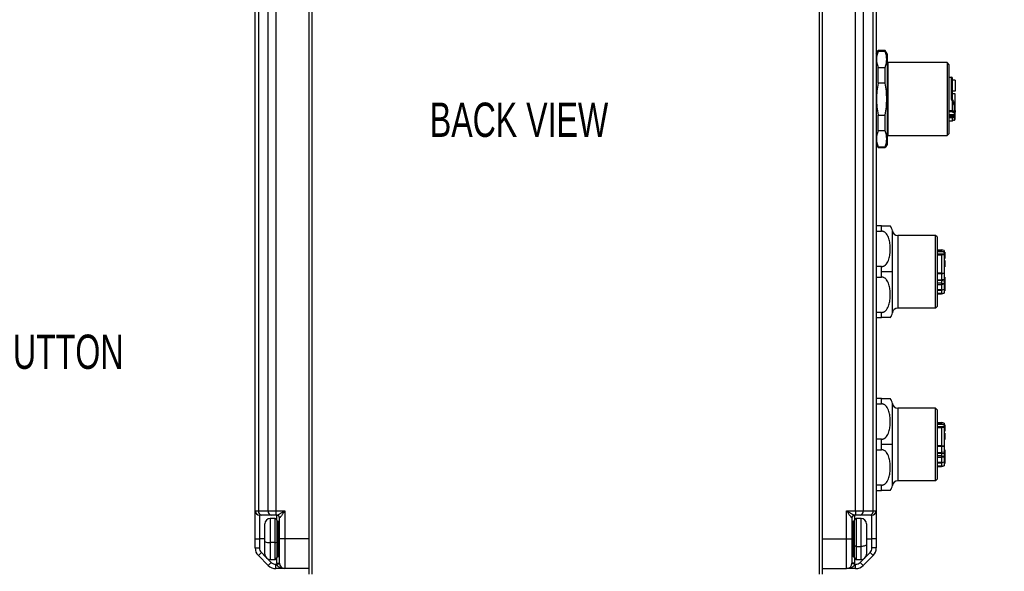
# Model space of a CAD drawing. Header units: millimetres. Extents: x 0 to 838, y 0 to 648.
# Tile 41 of 59: x 474 to 656, y 114 to 216. Entities that reach past the tile are written whole.
import ezdxf

# ---------------------------------------------------------------- set-up
doc = ezdxf.new("R2010")
doc.units = ezdxf.units.MM
doc.header["$LTSCALE"] = 3
doc.layers.add('DIMENSIONS', color=140, linetype='Continuous', lineweight=25)
doc.styles.add('SLDTEXTSTYLE0', font='TXT', dxfattribs={"width": 0.7})
doc.dimstyles.new('SLDDIMSTYLE2', dxfattribs={"dimtxt": 6.474023, "dimasz": 9.906, "dimexe": 0, "dimexo": 0.0625, "dimgap": 1.618506, "dimtad": 0, "dimtih": 1, "dimtoh": 1, "dimdec": 1, "dimrnd": 1e-09, "dimzin": 12, "dimdsep": 46, "dimtxsty": 'SLDTEXTSTYLE0', "dimsah": 1, "dimcen": 0.09, "dimadec": 0, "dimazin": 3, "dimtfac": 1, "dimtdec": 1, "dimtofl": 0, "dimtmove": 0, "dimatfit": 3, "dimfxl": 0, "dimfrac": 2, "dimtolj": 1, "dimtzin": 12, "dimarcsym": 0})

# ---------------------------------------------------------------- blocks, each defined once
blk = doc.blocks.new('_D_12')
at = {"layer": 'DIMENSIONS'}
for p, q in [((620.94, 268.25), (678.89, 268.25)), ((669.37, 268.25), (669.37, 198.82)), ((659.75, 187.09), (657.57, 187.09)), ((657.57, 187.09), (657.57, 176.8)), ((678.99, 187.09), (681.16, 187.09)), ((681.16, 187.09), (681.16, 176.8)), ((657.57, 176.8), (659.75, 176.8)), ((669.37, 100.75), (669.37, 175.35)), ((681.16, 176.8), (678.99, 176.8)), ((617, 100.75), (678.89, 100.75))]:
    blk.add_line(p, q, dxfattribs=at)
for points in [[(669.37, 268.25), (667.84, 258.35), (670.89, 258.35)], [(669.37, 100.75), (670.89, 110.66), (667.84, 110.66)]]:
    blk.add_solid(points, dxfattribs=at)
at = {"layer": 'DIMENSIONS', "char_height": 6.35, "attachment_point": 1, "style": 'SLDTEXTSTYLE0'}
for s, insert in [('167.5', (657.06, 196.72)), ('6.59', (659.75, 184.98))]:
    blk.add_mtext(s, dxfattribs=dict(at, insert=insert))

msp = doc.modelspace()

# ---------------------------------------------------------------- linework, layer by layer
for p, q in [((527.186034, 113.254085), (527.186034, 306.754085)), ((527.686034, 306.754085), (527.686034, 113.254085)), ((621.686034, 113.254085), (621.686034, 306.754085)), ((622.186034, 306.754085), (622.186034, 113.254085)), ((517.186034, 124.954085), (517.186034, 245.554085)), ((517.77182, 245.554085), (517.77182, 124.954085)), ((519.600248, 124.954085), (519.600248, 245.554085)), ((521.014461, 245.554085), (521.014461, 124.954085)), ((628.357607, 124.954085), (628.357607, 245.554085)), ((629.77182, 245.554085), (629.77182, 124.954085)), ((631.600248, 124.954085), (631.600248, 245.554085)), ((632.186034, 245.554085), (632.186034, 124.954085)), ((632.186034, 209.654085), (632.532444, 210.254085)), ((632.532444, 210.094321), (632.532444, 210.254085)), ((633.839624, 210.254085), (632.532444, 210.254085)), ((633.839624, 210.094321), (632.532444, 210.094321)), ((633.839624, 210.094321), (633.839624, 210.254085)), ((634.186034, 209.654085), (633.839624, 210.254085)), ((634.186034, 209.654085), (634.186034, 192.854085)), ((645.286034, 208.004085), (634.386034, 208.004085)), ((634.386034, 201.254085), (634.386034, 208.004085)), ((645.686034, 207.604085), (645.286034, 208.004085)), ((645.286034, 208.004085), (645.286034, 201.254085)), ((632.532444, 204.212125), (632.532444, 207.136281)), ((632.532444, 207.136281), (633.839624, 207.136281)), ((633.839624, 204.212125), (633.839624, 207.136281)), ((645.686034, 201.254085), (645.686034, 207.604085)), ((633.839624, 204.212125), (632.532444, 204.212125)), ((645.686034, 205.304085), (646.086034, 205.304085)), ((646.086034, 205.304085), (646.086034, 201.254085)), ((646.286034, 201.254078), (646.286034, 205.104085)), ((646.786034, 204.743512), (646.286034, 204.743512)), ((646.786034, 204.743512), (646.786034, 202.743512)), ((646.786034, 202.743512), (646.286034, 202.743512)), ((634.386034, 194.504085), (634.386034, 201.254085)), ((645.286034, 201.254085), (645.286034, 194.504085)), ((645.686034, 194.904085), (645.686034, 201.254085)), ((646.086034, 201.254085), (646.086034, 201.204419)), ((646.286034, 201.254085), (646.086034, 201.254085)), ((646.786034, 202.243512), (646.286034, 202.243512)), ((646.286034, 199.047882), (646.286034, 200.783639)), ((646.786034, 200.243512), (646.786034, 202.243512)), ((646.286034, 199.047882), (645.686034, 199.047882)), ((645.686034, 198.957924), (646.586034, 198.957924)), ((645.686034, 198.95683), (646.586034, 198.95683)), ((646.286034, 199.047882), (646.586034, 199.047882)), ((646.286034, 198.830541), (646.286034, 198.95683)), ((646.286034, 198.830541), (646.586034, 198.830541)), ((646.586034, 200.15247), (646.586034, 199.047882)), ((646.586034, 199.047882), (646.586034, 198.957924)), ((646.586034, 198.957924), (646.586034, 198.95683)), ((646.586034, 198.830541), (646.586034, 198.425658)), ((646.786034, 200.206871), (646.684473, 200.206871)), ((646.786034, 200.243512), (646.782649, 200.243512)), ((646.786034, 199.15683), (646.786034, 200.206871)), ((646.786034, 199.15683), (646.786034, 198.824081)), ((646.786034, 198.284236), (646.786034, 198.824081)), ((632.532444, 195.371889), (632.532444, 198.296045)), ((632.532444, 198.296045), (633.839624, 198.296045)), ((633.839624, 195.371889), (633.839624, 198.296045)), ((645.686034, 198.425658), (646.286034, 198.425658)), ((646.286034, 198.166881), (645.686034, 198.166881)), ((646.586034, 198.004566), (645.686034, 198.004566)), ((645.686034, 197.857738), (646.286034, 197.857738)), ((645.686034, 197.204085), (646.086034, 197.204085)), ((646.086034, 197.204389), (646.086034, 197.204085)), ((646.286034, 198.425658), (646.586034, 198.425658)), ((646.286034, 198.166881), (646.286034, 198.425658)), ((646.586034, 198.166881), (646.286034, 198.166881)), ((646.586034, 197.857738), (646.286034, 197.857738)), ((646.586034, 198.425658), (646.586034, 198.166881)), ((646.586034, 198.166881), (646.586034, 198.004566)), ((646.586034, 198.004566), (646.586034, 197.857738)), ((646.586034, 197.857738), (646.586034, 197.356785)), ((646.602169, 197.356318), (646.701781, 197.386699)), ((646.727455, 198.125459), (646.727455, 198.384236)), ((646.786034, 198.025459), (646.786034, 198.284236)), ((646.786034, 197.549244), (646.786034, 198.025459)), ((633.839624, 195.371889), (632.532444, 195.371889)), ((634.386034, 194.504085), (645.286034, 194.504085)), ((645.286034, 194.504085), (645.686034, 194.904085)), ((632.186034, 192.854085), (632.532444, 192.254085)), ((632.532444, 192.254085), (632.532444, 192.413849)), ((632.532444, 192.413849), (633.839624, 192.413849)), ((632.532444, 192.254085), (633.839624, 192.254085)), ((634.186034, 192.854085), (633.839624, 192.254085)), ((633.839624, 192.254085), (633.839624, 192.413849)), ((633.186034, 177.754085), (632.186034, 177.754085)), ((633.186034, 176.772112), (633.186034, 177.754085)), ((635.163406, 169.254085), (635.163406, 176.854085)), ((632.186034, 176.772112), (633.186034, 176.772112)), ((636.152092, 176.004085), (636.152092, 162.504085)), ((643.186034, 176.004085), (636.152092, 176.004085)), ((643.186034, 162.504085), (643.186034, 176.004085)), ((643.486034, 175.704085), (643.186034, 176.004085)), ((643.486034, 175.704085), (643.486034, 162.804085)), ((643.486034, 173.329085), (644.286034, 173.329085)), ((644.786034, 173.19511), (644.286034, 173.329085)), ((644.286034, 173.329085), (644.286034, 173.078867)), ((644.286034, 173.078867), (643.486034, 173.078867)), ((644.708612, 172.937292), (643.486034, 172.937292)), ((644.786034, 172.512654), (643.486034, 172.512654)), ((644.182802, 172.412729), (643.486034, 172.412729)), ((643.486034, 172.389676), (644.286034, 172.389676)), ((644.286034, 172.389676), (644.286034, 169.008801)), ((644.786034, 172.351775), (644.620082, 172.383439)), ((644.708612, 172.937292), (644.786034, 172.918927)), ((644.786034, 173.19511), (644.786034, 172.918927)), ((644.786034, 172.918927), (644.786034, 172.512654)), ((644.886034, 172.867125), (644.786034, 172.867125)), ((644.786034, 172.65589), (644.886034, 172.65589)), ((644.786034, 172.512654), (644.786034, 172.351775)), ((644.786034, 172.456969), (644.886034, 172.456969)), ((644.786034, 172.351775), (644.786034, 169.016865)), ((644.786034, 172.281321), (644.886034, 172.281321)), ((644.786034, 172.105407), (644.886034, 172.105407)), ((644.886034, 171.906188), (644.786034, 171.906188)), ((644.786034, 171.6954), (644.886034, 171.6954)), ((644.886034, 172.867125), (644.886034, 172.65589)), ((644.886034, 172.65589), (644.886034, 172.456969)), ((644.886034, 172.456969), (644.886034, 172.281321)), ((644.886034, 172.281321), (644.886034, 172.105407)), ((644.886034, 172.105407), (644.886034, 171.906188)), ((644.886034, 171.906188), (644.886034, 171.6954)), ((633.186034, 170.236058), (632.186034, 170.236058)), ((633.186034, 169.254085), (633.186034, 170.236058)), ((644.786034, 171.351788), (644.886034, 171.351788)), ((644.786034, 171.281475), (644.886034, 171.281475)), ((644.786034, 170.470424), (644.886034, 170.470424)), ((644.786034, 170.179913), (644.886034, 170.179913)), ((644.886034, 171.351788), (644.886034, 171.281475)), ((644.886034, 171.281475), (644.886034, 170.470424)), ((644.886034, 170.470424), (644.886034, 170.179913)), ((632.186034, 168.272112), (633.186034, 168.272112)), ((633.186034, 168.272112), (633.186034, 169.254085)), ((635.163406, 169.254085), (633.186034, 169.254085)), ((635.163406, 161.654085), (635.163406, 169.254085)), ((644.286034, 169.008801), (643.486034, 169.008801)), ((644.286034, 168.879418), (643.486034, 168.879418)), ((643.486034, 167.751483), (644.286034, 167.751483)), ((644.286034, 169.008801), (644.786034, 169.016865)), ((644.286034, 169.008801), (644.286034, 168.879418)), ((644.286034, 168.879418), (644.786034, 168.974152)), ((644.286034, 168.879418), (644.286034, 167.751483)), ((644.786034, 167.846217), (644.286034, 167.751483)), ((644.286034, 167.751483), (644.286034, 167.610061)), ((644.786034, 169.016865), (644.786034, 168.974152)), ((644.786034, 168.974152), (644.786034, 167.846217)), ((644.886034, 168.251787), (644.786034, 168.251787)), ((644.886034, 168.004595), (644.786034, 168.004595)), ((644.886034, 167.930437), (644.786034, 167.930437)), ((644.786034, 167.846217), (644.786034, 167.515327)), ((644.886034, 168.251787), (644.886034, 168.004595)), ((644.886034, 168.004595), (644.886034, 167.930437)), ((644.886034, 167.930437), (644.886034, 167.683245)), ((644.286034, 167.610061), (643.486034, 167.610061)), ((644.286034, 167.174656), (643.486034, 167.174656)), ((643.486034, 166.91861), (644.286034, 166.91861)), ((644.286034, 165.914746), (643.486034, 165.914746)), ((644.286034, 167.610061), (644.286034, 167.174656)), ((644.786034, 167.515327), (644.286034, 167.610061)), ((644.286034, 167.174656), (644.286034, 166.91861)), ((644.286034, 167.174656), (644.786034, 167.079921)), ((644.286034, 166.91861), (644.786034, 166.995394)), ((644.286034, 166.91861), (644.286034, 165.914746)), ((644.286034, 165.914746), (644.786034, 166.024534)), ((644.286034, 165.87864), (644.786034, 166.012615)), ((644.286034, 165.914746), (644.286034, 165.87864)), ((644.886034, 167.683245), (644.786034, 167.683245)), ((644.786034, 167.515327), (644.786034, 167.079921)), ((644.786034, 167.079921), (644.786034, 166.995394)), ((644.886034, 167.015826), (644.786034, 167.015826)), ((644.786034, 166.995394), (644.786034, 166.024534)), ((644.886034, 166.954968), (644.786034, 166.954968)), ((644.786034, 166.024534), (644.786034, 166.012615)), ((644.786034, 166.012615), (644.786034, 165.339424)), ((644.886034, 167.683245), (644.886034, 167.015826)), ((644.886034, 166.954968), (644.886034, 165.704968)), ((643.486034, 165.87864), (644.286034, 165.87864)), ((644.286034, 165.24469), (643.486034, 165.24469)), ((643.486034, 165.186474), (644.286034, 165.186474)), ((643.486034, 165.179085), (644.286034, 165.179085)), ((644.286034, 165.87864), (644.286034, 165.24469)), ((644.286034, 165.24469), (644.786034, 165.339424)), ((644.786034, 165.320205), (644.286034, 165.186474)), ((644.286034, 165.179085), (644.786034, 165.313059)), ((644.286034, 165.24469), (644.286034, 165.186474)), ((644.286034, 165.186474), (644.286034, 165.179085)), ((644.886034, 165.704968), (644.786034, 165.704968)), ((644.786034, 165.339424), (644.786034, 165.320205)), ((644.786034, 165.320205), (644.786034, 165.313059)), ((643.186034, 162.504085), (636.152092, 162.504085)), ((643.486034, 162.804085), (643.186034, 162.504085)), ((633.186034, 161.736058), (632.186034, 161.736058)), ((632.186034, 160.754085), (633.186034, 160.754085)), ((633.186034, 160.754085), (633.186034, 161.736058)), ((633.186034, 145.754085), (632.186034, 145.754085)), ((632.186034, 144.772112), (633.186034, 144.772112)), ((633.186034, 144.772112), (633.186034, 145.754085)), ((635.163406, 137.254085), (635.163406, 144.854085)), ((636.152092, 144.004085), (636.152092, 130.504085)), ((643.186034, 144.004085), (636.152092, 144.004085)), ((643.186034, 130.504085), (643.186034, 144.004085)), ((643.486034, 143.704085), (643.186034, 144.004085)), ((643.486034, 143.704085), (643.486034, 130.804085)), ((643.486034, 141.329085), (644.286034, 141.329085)), ((644.286034, 141.078867), (643.486034, 141.078867)), ((644.708612, 140.937292), (643.486034, 140.937292)), ((644.786034, 140.512654), (643.486034, 140.512654)), ((644.182802, 140.412729), (643.486034, 140.412729)), ((643.486034, 140.389676), (644.286034, 140.389676)), ((644.786034, 141.19511), (644.286034, 141.329085)), ((644.286034, 141.329085), (644.286034, 141.078867)), ((644.286034, 140.389676), (644.286034, 137.008801)), ((644.786034, 140.351775), (644.620082, 140.383439)), ((644.708612, 140.937292), (644.786034, 140.918927)), ((644.786034, 141.19511), (644.786034, 140.918927)), ((644.786034, 140.918927), (644.786034, 140.512654)), ((644.886034, 140.867125), (644.786034, 140.867125)), ((644.786034, 140.65589), (644.886034, 140.65589)), ((644.786034, 140.512654), (644.786034, 140.351775)), ((644.786034, 140.456969), (644.886034, 140.456969)), ((644.886034, 140.867125), (644.886034, 140.65589)), ((644.886034, 140.65589), (644.886034, 140.456969)), ((644.886034, 140.456969), (644.886034, 140.281321)), ((644.786034, 140.351775), (644.786034, 137.016865)), ((644.786034, 140.281321), (644.886034, 140.281321)), ((644.786034, 140.105407), (644.886034, 140.105407)), ((644.886034, 139.906188), (644.786034, 139.906188)), ((644.786034, 139.6954), (644.886034, 139.6954)), ((644.786034, 139.351788), (644.886034, 139.351788)), ((644.786034, 139.281475), (644.886034, 139.281475)), ((644.886034, 140.281321), (644.886034, 140.105407)), ((644.886034, 140.105407), (644.886034, 139.906188)), ((644.886034, 139.906188), (644.886034, 139.6954)), ((644.886034, 139.351788), (644.886034, 139.281475)), ((644.886034, 139.281475), (644.886034, 138.470424)), ((633.186034, 138.236058), (632.186034, 138.236058)), ((633.186034, 137.254085), (633.186034, 138.236058)), ((633.186034, 136.272112), (633.186034, 137.254085)), ((635.163406, 137.254085), (633.186034, 137.254085)), ((635.163406, 129.654085), (635.163406, 137.254085)), ((644.286034, 137.008801), (643.486034, 137.008801)), ((644.286034, 136.879418), (643.486034, 136.879418)), ((644.286034, 137.008801), (644.786034, 137.016865)), ((644.286034, 137.008801), (644.286034, 136.879418)), ((644.286034, 136.879418), (644.786034, 136.974152)), ((644.286034, 136.879418), (644.286034, 135.751483)), ((644.786034, 138.470424), (644.886034, 138.470424)), ((644.786034, 138.179913), (644.886034, 138.179913)), ((644.786034, 137.016865), (644.786034, 136.974152)), ((644.786034, 136.974152), (644.786034, 135.846217)), ((644.886034, 138.470424), (644.886034, 138.179913)), ((632.186034, 136.272112), (633.186034, 136.272112)), ((643.486034, 135.751483), (644.286034, 135.751483)), ((644.286034, 135.610061), (643.486034, 135.610061)), ((644.286034, 135.174656), (643.486034, 135.174656)), ((643.486034, 134.91861), (644.286034, 134.91861)), ((644.786034, 135.846217), (644.286034, 135.751483)), ((644.286034, 135.751483), (644.286034, 135.610061)), ((644.286034, 135.610061), (644.286034, 135.174656)), ((644.786034, 135.515327), (644.286034, 135.610061)), ((644.286034, 135.174656), (644.286034, 134.91861)), ((644.286034, 135.174656), (644.786034, 135.079921)), ((644.286034, 134.91861), (644.786034, 134.995394)), ((644.286034, 134.91861), (644.286034, 133.914746)), ((644.886034, 136.251787), (644.786034, 136.251787)), ((644.886034, 136.004595), (644.786034, 136.004595)), ((644.886034, 135.930437), (644.786034, 135.930437)), ((644.786034, 135.846217), (644.786034, 135.515327)), ((644.886034, 135.683245), (644.786034, 135.683245)), ((644.786034, 135.515327), (644.786034, 135.079921)), ((644.786034, 135.079921), (644.786034, 134.995394)), ((644.886034, 135.015826), (644.786034, 135.015826)), ((644.786034, 134.995394), (644.786034, 134.024534)), ((644.886034, 134.954968), (644.786034, 134.954968)), ((644.886034, 136.251787), (644.886034, 136.004595)), ((644.886034, 136.004595), (644.886034, 135.930437)), ((644.886034, 135.930437), (644.886034, 135.683245)), ((644.886034, 135.683245), (644.886034, 135.015826)), ((644.886034, 134.954968), (644.886034, 133.704968)), ((644.286034, 133.914746), (643.486034, 133.914746)), ((643.486034, 133.87864), (644.286034, 133.87864)), ((644.286034, 133.24469), (643.486034, 133.24469)), ((643.486034, 133.186474), (644.286034, 133.186474)), ((643.486034, 133.179085), (644.286034, 133.179085)), ((644.286034, 133.914746), (644.786034, 134.024534)), ((644.286034, 133.87864), (644.786034, 134.012615)), ((644.286034, 133.914746), (644.286034, 133.87864)), ((644.286034, 133.87864), (644.286034, 133.24469)), ((644.286034, 133.24469), (644.786034, 133.339424)), ((644.786034, 133.320205), (644.286034, 133.186474)), ((644.286034, 133.179085), (644.786034, 133.313059)), ((644.286034, 133.24469), (644.286034, 133.186474)), ((644.286034, 133.186474), (644.286034, 133.179085)), ((644.786034, 134.024534), (644.786034, 134.012615)), ((644.786034, 134.012615), (644.786034, 133.339424)), ((644.886034, 133.704968), (644.786034, 133.704968)), ((644.786034, 133.339424), (644.786034, 133.320205)), ((644.786034, 133.320205), (644.786034, 133.313059)), ((633.186034, 129.736058), (632.186034, 129.736058)), ((633.186034, 128.754085), (633.186034, 129.736058)), ((643.186034, 130.504085), (636.152092, 130.504085)), ((643.486034, 130.804085), (643.186034, 130.504085)), ((632.186034, 128.754085), (633.186034, 128.754085)), ((517.186034, 124.954085), (517.77182, 124.954085)), ((517.186034, 119.754085), (517.186034, 124.954085)), ((517.77182, 124.954085), (519.600248, 124.954085)), ((518.337506, 124.154085), (517.986034, 124.154085)), ((517.986034, 124.154085), (517.986034, 119.754085)), ((520.165933, 124.154085), (518.337506, 124.154085)), ((519.600248, 124.954085), (521.014461, 124.954085)), ((521.014461, 124.154085), (520.165933, 124.154085)), ((521.014461, 124.954085), (522.686034, 124.954085)), ((521.014461, 124.954085), (521.014461, 124.154085)), ((521.199427, 124.154085), (521.014461, 124.154085)), ((521.186034, 123.254085), (521.186034, 124.154085)), ((522.686034, 124.954085), (522.686034, 119.754085)), ((626.686034, 124.954085), (628.357607, 124.954085)), ((626.686034, 119.754085), (626.686034, 124.954085)), ((628.357607, 124.154085), (628.172641, 124.154085)), ((628.186034, 124.154085), (628.186034, 123.254085)), ((628.357607, 124.954085), (628.357607, 124.154085)), ((628.357607, 124.954085), (629.77182, 124.954085)), ((629.206135, 124.154085), (628.357607, 124.154085)), ((631.034562, 124.154085), (629.206135, 124.154085)), ((629.77182, 124.954085), (631.600248, 124.954085)), ((631.386034, 124.154085), (631.034562, 124.154085)), ((631.386034, 119.754085), (631.386034, 124.154085)), ((631.600248, 124.954085), (632.186034, 124.954085)), ((632.186034, 124.954085), (632.186034, 119.754085)), ((518.986034, 119.259567), (518.986034, 122.554085)), ((520.886034, 123.554085), (519.986034, 123.554085)), ((519.986034, 123.554085), (519.986034, 119.082954)), ((520.886034, 119.082954), (520.886034, 123.554085)), ((521.186034, 123.254085), (521.186034, 119.135938)), ((521.486034, 123.004085), (521.386034, 123.004085)), ((521.386034, 123.004085), (521.386034, 119.754085)), ((521.486034, 119.754085), (521.486034, 123.004085)), ((521.686034, 119.754085), (521.686034, 123.654085)), ((521.694963, 123.654085), (521.686034, 123.654085)), ((627.686034, 123.654085), (627.677105, 123.654085)), ((627.686034, 123.654085), (627.686034, 119.754085)), ((627.986034, 123.004085), (627.886034, 123.004085)), ((627.886034, 123.004085), (627.886034, 119.754085)), ((627.986034, 119.754085), (627.986034, 123.004085)), ((628.186034, 118.476014), (628.186034, 123.254085)), ((629.386034, 123.554085), (628.486034, 123.554085)), ((628.486034, 123.554085), (628.486034, 118.366465)), ((629.386034, 118.366465), (629.386034, 123.554085)), ((630.386034, 122.554085), (630.386034, 118.731628)), ((518.980739, 120.664347), (518.986034, 120.664347)), ((517.186034, 119.754085), (517.986034, 119.754085)), ((517.186034, 118.082512), (517.186034, 119.754085)), ((517.986034, 119.754085), (517.986034, 118.082512)), ((518.986034, 119.754085), (517.986034, 119.754085)), ((518.986034, 118.843822), (518.980739, 118.843822)), ((518.986034, 116.954085), (518.986034, 119.259567)), ((520.886034, 119.082954), (519.986034, 119.082954)), ((519.986034, 119.082954), (519.986034, 115.954085)), ((520.886034, 115.954085), (520.886034, 119.082954)), ((521.386034, 119.754085), (521.186034, 119.754085)), ((521.186034, 119.135938), (521.186034, 116.254085)), ((521.386034, 119.754085), (521.486034, 119.754085)), ((521.386034, 119.754085), (521.386034, 116.504085)), ((521.686034, 119.754085), (521.486034, 119.754085)), ((521.486034, 116.504085), (521.486034, 119.754085)), ((522.686034, 119.754085), (521.686034, 119.754085)), ((521.686034, 115.254085), (521.686034, 119.754085)), ((527.186034, 119.754085), (522.686034, 119.754085)), ((522.686034, 119.754085), (522.686034, 114.254085)), ((622.186034, 119.754085), (626.686034, 119.754085)), ((626.686034, 119.754085), (627.686034, 119.754085)), ((626.686034, 114.254085), (626.686034, 119.754085)), ((627.686034, 119.754085), (627.686034, 115.254085)), ((627.886034, 119.754085), (627.686034, 119.754085)), ((627.986034, 119.754085), (627.886034, 119.754085)), ((627.886034, 119.754085), (627.886034, 116.504085)), ((627.986034, 119.754085), (628.186034, 119.754085)), ((627.986034, 116.504085), (627.986034, 119.754085)), ((630.386034, 119.754085), (631.386034, 119.754085)), ((630.386034, 118.731628), (630.386034, 116.954085)), ((632.186034, 119.754085), (631.386034, 119.754085)), ((631.386034, 118.082512), (631.386034, 119.754085)), ((632.186034, 119.754085), (632.186034, 118.082512)), ((517.186034, 118.082512), (517.986034, 118.082512)), ((517.77182, 116.668298), (518.337506, 117.233984)), ((518.337506, 117.233984), (519.123636, 116.447853)), ((628.186034, 116.254085), (628.186034, 118.476014)), ((628.486034, 118.366465), (629.386034, 118.366465)), ((628.486034, 118.366465), (628.486034, 115.954085)), ((629.386034, 115.954085), (629.386034, 118.366465)), ((630.248432, 116.447853), (631.034562, 117.233984)), ((631.600248, 116.668298), (631.034562, 117.233984)), ((632.186034, 118.082512), (631.386034, 118.082512)), ((519.600248, 114.839871), (517.77182, 116.668298)), ((519.479802, 116.091687), (520.165933, 115.405557)), ((519.600248, 114.839871), (520.165933, 115.405557)), ((519.986034, 115.954085), (520.886034, 115.954085)), ((521.014461, 114.254085), (521.014461, 115.054085)), ((521.014461, 115.054085), (521.199427, 115.054085)), ((521.186034, 115.254085), (521.186034, 116.254085)), ((521.186034, 115.254085), (521.686034, 115.254085)), ((521.199427, 115.054085), (521.694963, 115.120751)), ((521.386034, 116.504085), (521.486034, 116.504085)), ((628.172641, 115.054085), (627.677105, 115.120751)), ((628.186034, 115.254085), (627.686034, 115.254085)), ((627.886034, 116.504085), (627.986034, 116.504085)), ((628.172641, 115.054085), (628.357607, 115.054085)), ((628.186034, 116.254085), (628.186034, 115.254085)), ((628.357607, 114.254085), (628.357607, 115.054085)), ((628.486034, 115.954085), (629.386034, 115.954085)), ((629.206135, 115.405557), (629.892266, 116.091687)), ((629.77182, 114.839871), (629.206135, 115.405557)), ((631.600248, 116.668298), (629.77182, 114.839871)), ((522.686034, 114.254085), (521.014461, 114.254085)), ((527.186034, 114.254085), (522.686034, 114.254085)), ((622.186034, 114.254085), (626.686034, 114.254085)), ((628.357607, 114.254085), (626.686034, 114.254085))]:
    msp.add_line(p, q)
at = {"flags": 128}
for points in [[(646.086034, 201.204419), (646.111081, 201.151721), (646.136123, 201.099037), (646.161153, 201.046375), (646.186171, 200.993741), (646.211171, 200.941143), (646.23615, 200.888589), (646.261106, 200.836085), (646.286034, 200.783639)], [(646.786034, 199.15683), (646.782191, 199.135575), (646.77081, 199.115137), (646.752328, 199.096302), (646.727455, 199.079792), (646.697148, 199.066243), (646.662571, 199.056175), (646.625052, 199.049975), (646.586034, 199.047882)], [(646.286034, 197.231501), (646.286034, 197.265155), (646.286034, 197.311974), (646.286034, 197.371803), (646.286034, 197.444446), (646.286034, 197.529663), (646.286034, 197.627171), (646.286034, 197.73665), (646.286034, 197.857738)], [(630.386034, 118.731628), (630.366819, 118.660389), (630.309913, 118.591886), (630.217504, 118.528755), (630.093141, 118.473419), (629.941604, 118.428006), (629.768717, 118.394262), (629.581124, 118.373482), (629.386034, 118.366465)], [(628.486034, 118.366465), (628.427507, 118.36857), (628.371229, 118.374804), (628.319363, 118.384928), (628.273902, 118.398551), (628.236593, 118.415152), (628.20887, 118.434092), (628.191798, 118.454642), (628.186034, 118.476014)]]:
    msp.add_lwpolyline(points, dxfattribs=at)
for centre, radius, start, end in [((634.386034, 208.204085), 0.2, 180, 270), ((646.086034, 205.104085), 0.2, 360, 90), ((646.632335, 200.377092), 0.229344, 258.35289189, 312.08013829), ((646.586034, 199.15683), 0.2, 270, 0), ((646.635982, 197.277743), 1.553601, 84.45753516, 91.84236061), ((646.586034, 200.206871), 0.2, 13.28252559, 26.56505128), ((646.586034, 200.206871), 0.2, 0, 13.28252559), ((646.060912, 198.140963), 0.936911, 271.53649333, 283.90316115), ((646.590355, 198.178279), 0.247417, 56.34938995, 91.00071017), ((646.590355, 197.919502), 0.247417, 56.34939005, 91.00071009), ((646.600871, 198.043152), 0.186006, 265.4248248, 354.54184059), ((646.589733, 197.553088), 0.196338, 268.9204014, 358.87809635), ((646.660957, 198.278125), 0.125226, 2.79710425, 57.92528256), ((646.660957, 198.019348), 0.125226, 2.79710438, 57.92528233), ((634.386034, 194.304085), 0.2, 90, 180), ((633.186034, 176.554085), 2, 8.62692656, 36.91916691), ((636.152092, 177.004085), 1, 188.62692656, 270), ((636.152092, 161.504085), 1, 90, 171.37307344), ((633.186034, 161.954085), 2, 323.07158421, 351.37307344), ((633.186034, 144.554085), 2, 8.62692656, 36.91916691), ((636.152092, 145.004085), 1, 188.62692656, 270), ((633.186034, 129.954085), 2, 323.07158421, 351.37307344), ((636.152092, 129.504085), 1, 90, 171.37307344), ((517.986034, 124.954085), 0.8, 180, 270), ((518.478927, 124.854085), 0.714143, 171.95053302, 258.57824634), ((520.307354, 124.854085), 0.714143, 171.95053302, 258.57824634), ((521.186034, 123.654085), 0.5, 0, 90), ((521.197185, 123.656307), 0.497783, 359.74421702, 89.7419126), ((628.174883, 123.656307), 0.497783, 90.2580874, 180.25578298), ((628.186034, 123.654085), 0.5, 90, 180), ((629.064714, 124.854085), 0.714143, 281.42175366, 8.04946698), ((630.893141, 124.854085), 0.714143, 281.42175366, 8.04946698), ((631.386034, 124.954085), 0.8, 270, 0), ((519.986034, 122.554085), 1, 90, 180), ((520.886034, 123.254085), 0.3, 0, 90), ((521.386034, 122.804085), 0.2, 90, 180), ((521.486034, 123.204085), 0.2, 270, 0), ((627.886034, 123.204085), 0.2, 180, 270), ((627.986034, 122.804085), 0.2, 0, 90), ((628.486034, 123.254085), 0.3, 90, 180), ((629.386034, 122.554085), 1, 0, 90), ((519.743832, 120.630935), 1.566815, 241.07559724, 278.89257609), ((520.958695, 119.547348), 0.470044, 261.10742391, 298.92440276), ((519.186034, 118.082512), 2, 180, 225), ((519.186034, 118.082512), 1.2, 180, 225), ((519.986034, 116.954085), 1, 180, 270), ((521.386034, 116.704085), 0.2, 180, 270), ((627.986034, 116.704085), 0.2, 270, 0), ((629.386034, 116.954085), 1, 270, 360), ((630.186034, 118.082512), 1.2, 315, 0), ((630.186034, 118.082512), 2, 315, 0), ((521.014461, 116.254085), 1.2, 225, 270), ((520.886034, 116.254085), 0.3, 270, 0), ((522.686034, 115.254085), 1.5, 180, 187.66225566), ((521.486034, 116.304085), 0.2, 0, 90), ((522.686034, 115.254085), 1, 180, 270), ((626.686034, 115.254085), 1, 270, 0), ((627.886034, 116.304085), 0.2, 90, 180), ((626.686034, 115.254085), 1.5, 352.33774434, 360), ((628.486034, 116.254085), 0.3, 180, 270), ((628.357607, 116.254085), 1.2, 270, 315), ((521.014461, 116.254085), 2, 225, 270), ((628.357607, 116.254085), 2, 270, 315)]:
    msp.add_arc(centre, radius, start, end)
for points, knots in [([(632.532444, 210.094321), (632.334334, 209.572314), (632.243769, 209.094221), (632.243769, 208.13638), (632.334334, 207.658288), (632.532444, 207.136281)], [0, 0, 0, 0, 0.5, 0.5, 1, 1, 1, 1]), ([(633.839624, 207.136281), (634.037734, 207.658288), (634.128299, 208.13638), (634.128299, 209.094221), (634.037734, 209.572314), (633.839624, 210.094321)], [0, 0, 0, 0, 0.5, 0.5, 1, 1, 1, 1]), ([(632.532444, 204.212125), (632.334334, 203.168111), (632.243769, 202.211926), (632.243769, 200.296243), (632.334334, 199.340059), (632.532444, 198.296045)], [0, 0, 0, 0, 0.5, 0.5, 1, 1, 1, 1]), ([(633.839624, 198.296045), (634.037734, 199.340059), (634.128299, 200.296243), (634.128299, 202.211926), (634.037734, 203.168111), (633.839624, 204.212125)], [0, 0, 0, 0, 0.5, 0.5, 1, 1, 1, 1]), ([(646.086034, 201.204419), (646.097743, 201.206671), (646.124902, 201.211893), (646.166023, 201.222074), (646.202935, 201.232074), (646.242573, 201.242577), (646.27805, 201.251098), (646.283454, 201.25312), (646.286034, 201.254085)], [0, 0, 0, 0, 0.1125463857, 0.2610375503, 0.4132048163, 0.5215375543, 0.7716328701, 1, 1, 1, 1]), ([(646.684473, 200.20688), (646.675056, 200.200906), (646.657477, 200.189755), (646.630407, 200.174758), (646.606948, 200.16245), (646.592526, 200.155568), (646.586034, 200.15247)], [0, 0, 0, 0, 0.3126641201, 0.5836222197, 0.8125639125, 1, 1, 1, 1]), ([(646.764919, 200.296314), (646.765767, 200.292707), (646.76764, 200.284735), (646.757481, 200.26542), (646.73192, 200.239537), (646.701038, 200.218281), (646.684473, 200.20688)], [0, 0, 0, 0, 0.1883030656, 0.4162027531, 0.6868536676, 1, 1, 1, 1]), ([(646.586034, 197.356785), (646.597496, 197.355964), (646.622886, 197.354146), (646.656301, 197.361555), (646.690967, 197.377216), (646.730895, 197.408702), (646.755915, 197.455272), (646.766917, 197.507112), (646.765699, 197.532811), (646.764919, 197.549244)], [0, 0, 0, 0, 0.1130629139, 0.250456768, 0.3425966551, 0.500829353, 0.7649800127, 0.8497137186, 1, 1, 1, 1]), ([(632.532444, 195.371889), (632.334334, 194.849882), (632.243769, 194.37179), (632.243769, 193.413948), (632.334334, 192.935856), (632.532444, 192.413849)], [0, 0, 0, 0, 0.5, 0.5, 1, 1, 1, 1]), ([(633.839624, 192.413849), (634.037734, 192.935856), (634.128299, 193.413948), (634.128299, 194.37179), (634.037734, 194.849882), (633.839624, 195.371889)], [0, 0, 0, 0, 0.5, 0.5, 1, 1, 1, 1]), ([(633.186034, 177.754085), (633.274087, 177.754085), (633.458025, 177.754085), (633.790028, 177.754085), (634.240604, 177.754085), (634.706153, 177.754085), (634.752893, 177.754085), (634.783971, 177.754085)], [0, 0, 0, 0, 0.0596432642, 0.1245916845, 0.252068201, 0.5026925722, 1, 1, 1, 1]), ([(633.186034, 170.236058), (633.216719, 170.23684), (633.277803, 170.238396), (633.368347, 170.251265), (633.457005, 170.271888), (633.543749, 170.300986), (633.628558, 170.338337), (633.711424, 170.383971), (633.79235, 170.437851), (633.871345, 170.499963), (633.948428, 170.570291), (634.023585, 170.648849), (634.172329, 170.824637), (634.366363, 171.141906), (634.591099, 171.728037), (634.752844, 172.527837), (634.803895, 173.505183), (634.752513, 174.48296), (634.590453, 175.282594), (634.36505, 175.86915), (634.154988, 176.210965), (633.964606, 176.425998), (633.822672, 176.551745), (633.673609, 176.650228), (633.517298, 176.720397), (633.353856, 176.764271), (633.241989, 176.769497), (633.186034, 176.772112)], [0, 0, 0, 0, 0.0103778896, 0.0206592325, 0.0309598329, 0.041394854, 0.0520751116, 0.0631040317, 0.0745756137, 0.0865734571, 0.0991706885, 0.1124305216, 0.1264071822, 0.1842781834, 0.2516657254, 0.3670581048, 0.5002097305, 0.6332844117, 0.7488462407, 0.8161041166, 0.8741282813, 0.899065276, 0.9217691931, 0.9426453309, 0.9622128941, 0.9810993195, 1, 1, 1, 1]), ([(644.286034, 173.078867), (644.286758, 173.077166), (644.288348, 173.073433), (644.299504, 173.066268), (644.315698, 173.058135), (644.338203, 173.048583), (644.366744, 173.037665), (644.401543, 173.025323), (644.442593, 173.011594), (644.494455, 172.994896), (644.557309, 172.97609), (644.631063, 172.956117), (644.682119, 172.943723), (644.708612, 172.937292)], [0, 0, 0, 0, 0.0281745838, 0.061855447, 0.1050816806, 0.1598196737, 0.227033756, 0.3072401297, 0.4007405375, 0.5077246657, 0.6594358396, 0.8232806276, 1, 1, 1, 1]), ([(644.620082, 172.383439), (644.586167, 172.389349), (644.521762, 172.40057), (644.431457, 172.407097), (644.351867, 172.405221), (644.307428, 172.394728), (644.286034, 172.389676)], [0, 0, 0, 0, 0.2879527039, 0.5468214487, 0.7818263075, 1, 1, 1, 1]), ([(633.186034, 161.736058), (633.216719, 161.73684), (633.277803, 161.738396), (633.368347, 161.751265), (633.457005, 161.771888), (633.543749, 161.800986), (633.628558, 161.838337), (633.711424, 161.883971), (633.79235, 161.937851), (633.871345, 161.999963), (633.948428, 162.070291), (634.023585, 162.148849), (634.172329, 162.324637), (634.366363, 162.641906), (634.591099, 163.228037), (634.752844, 164.027837), (634.803895, 165.005183), (634.752513, 165.98296), (634.590453, 166.782594), (634.36505, 167.36915), (634.154988, 167.710965), (633.964606, 167.925998), (633.822672, 168.051745), (633.673609, 168.150228), (633.517298, 168.220397), (633.353856, 168.264271), (633.241989, 168.269497), (633.186034, 168.272112)], [0, 0, 0, 0, 0.0103778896, 0.0206592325, 0.0309598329, 0.041394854, 0.0520751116, 0.0631040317, 0.0745756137, 0.0865734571, 0.0991706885, 0.1124305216, 0.1264071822, 0.1842781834, 0.2516657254, 0.3670581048, 0.5002097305, 0.6332844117, 0.7488462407, 0.8161041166, 0.8741282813, 0.899065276, 0.9217691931, 0.9426453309, 0.9622128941, 0.9810993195, 1, 1, 1, 1]), ([(634.78406, 160.754085), (634.784719, 160.754085), (634.868779, 160.754085), (634.677621, 160.754085), (634.238975, 160.754085), (633.787265, 160.754085), (633.45674, 160.754085), (633.273886, 160.754085), (633.186034, 160.754085)], [0, 0, 0, 0, 0.0039262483, 0.5007532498, 0.7495108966, 0.8763756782, 0.9406046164, 1, 1, 1, 1]), ([(633.186034, 145.754085), (633.274087, 145.754085), (633.458025, 145.754085), (633.790028, 145.754085), (634.240604, 145.754085), (634.706153, 145.754085), (634.752893, 145.754085), (634.783971, 145.754085)], [0, 0, 0, 0, 0.0596432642, 0.1245916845, 0.252068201, 0.5026925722, 1, 1, 1, 1]), ([(633.186034, 138.236058), (633.216719, 138.23684), (633.277803, 138.238396), (633.368347, 138.251265), (633.457005, 138.271888), (633.543749, 138.300986), (633.628558, 138.338337), (633.711424, 138.383971), (633.79235, 138.437851), (633.871345, 138.499963), (633.948428, 138.570291), (634.023585, 138.648849), (634.172329, 138.824637), (634.366363, 139.141906), (634.591099, 139.728037), (634.752844, 140.527837), (634.803895, 141.505183), (634.752513, 142.48296), (634.590453, 143.282594), (634.36505, 143.86915), (634.154988, 144.210965), (633.964606, 144.425998), (633.822672, 144.551745), (633.673609, 144.650228), (633.517298, 144.720397), (633.353856, 144.764271), (633.241989, 144.769497), (633.186034, 144.772112)], [0, 0, 0, 0, 0.0103778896, 0.0206592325, 0.0309598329, 0.041394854, 0.0520751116, 0.0631040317, 0.0745756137, 0.0865734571, 0.0991706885, 0.1124305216, 0.1264071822, 0.1842781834, 0.2516657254, 0.3670581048, 0.5002097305, 0.6332844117, 0.7488462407, 0.8161041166, 0.8741282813, 0.899065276, 0.9217691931, 0.9426453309, 0.9622128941, 0.9810993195, 1, 1, 1, 1]), ([(644.286034, 141.078867), (644.286758, 141.077166), (644.288348, 141.073433), (644.299504, 141.066268), (644.315698, 141.058135), (644.338203, 141.048583), (644.366744, 141.037665), (644.401543, 141.025323), (644.442593, 141.011594), (644.494455, 140.994896), (644.557309, 140.97609), (644.631063, 140.956117), (644.682119, 140.943723), (644.708612, 140.937292)], [0, 0, 0, 0, 0.0281745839, 0.0618554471, 0.1050816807, 0.1598196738, 0.2270337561, 0.3072401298, 0.4007405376, 0.5077246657, 0.6594358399, 0.8232806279, 1, 1, 1, 1]), ([(644.620082, 140.383439), (644.586167, 140.389349), (644.521762, 140.40057), (644.431457, 140.407097), (644.351867, 140.405221), (644.307428, 140.394728), (644.286034, 140.389676)], [0, 0, 0, 0, 0.2879527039, 0.5468214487, 0.7818263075, 1, 1, 1, 1]), ([(633.186034, 129.736058), (633.216719, 129.73684), (633.277803, 129.738396), (633.368347, 129.751265), (633.457005, 129.771888), (633.543749, 129.800986), (633.628558, 129.838337), (633.711424, 129.883971), (633.79235, 129.937851), (633.871345, 129.999963), (633.948428, 130.070291), (634.023585, 130.148849), (634.172329, 130.324637), (634.366363, 130.641906), (634.591099, 131.228037), (634.752844, 132.027837), (634.803895, 133.005183), (634.752513, 133.98296), (634.590453, 134.782594), (634.36505, 135.36915), (634.154988, 135.710965), (633.964606, 135.925998), (633.822672, 136.051745), (633.673609, 136.150228), (633.517298, 136.220397), (633.353856, 136.264271), (633.241989, 136.269497), (633.186034, 136.272112)], [0, 0, 0, 0, 0.0103778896, 0.0206592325, 0.0309598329, 0.041394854, 0.0520751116, 0.0631040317, 0.0745756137, 0.0865734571, 0.0991706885, 0.1124305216, 0.1264071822, 0.1842781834, 0.2516657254, 0.3670581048, 0.5002097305, 0.6332844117, 0.7488462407, 0.8161041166, 0.8741282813, 0.899065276, 0.9217691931, 0.9426453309, 0.9622128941, 0.9810993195, 1, 1, 1, 1]), ([(634.78406, 128.754085), (634.784719, 128.754085), (634.868779, 128.754085), (634.677621, 128.754085), (634.238975, 128.754085), (633.787265, 128.754085), (633.45674, 128.754085), (633.273886, 128.754085), (633.186034, 128.754085)], [0, 0, 0, 0, 0.0039262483, 0.5007532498, 0.7495108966, 0.8763756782, 0.9406046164, 1, 1, 1, 1]), ([(521.199427, 124.154085), (521.204457, 124.154526), (521.214704, 124.155425), (521.238304, 124.162494), (521.268076, 124.173717), (521.304647, 124.189523), (521.347823, 124.20974), (521.397648, 124.234337), (521.485824, 124.279423), (521.630569, 124.356582), (521.82471, 124.464195), (522.037627, 124.583731), (522.237111, 124.697391), (522.457508, 124.822839), (522.60156, 124.90557), (522.686034, 124.954085)], [0, 0, 0, 0, 0.0310323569, 0.0632274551, 0.0968791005, 0.1322448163, 0.1695466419, 0.20897392, 0.2506870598, 0.3651644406, 0.5005294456, 0.6151590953, 0.7497845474, 0.8532694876, 1, 1, 1, 1]), ([(522.686034, 124.954085), (522.655447, 124.91144), (522.598472, 124.832002), (522.51945, 124.72198), (522.453416, 124.629768), (522.362176, 124.502526), (522.24944, 124.346875), (522.106819, 124.150919), (521.976468, 123.975791), (521.87097, 123.838334), (521.798169, 123.749195), (521.749913, 123.695084), (521.714083, 123.660655), (521.701221, 123.656235), (521.694963, 123.654085)], [0, 0, 0, 0, 0.078802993, 0.1467904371, 0.2039628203, 0.2503216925, 0.3848608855, 0.4994434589, 0.6346284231, 0.7492424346, 0.8196693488, 0.8840001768, 0.943557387, 1, 1, 1, 1]), ([(627.677105, 123.654085), (627.673868, 123.654769), (627.667316, 123.656152), (627.652225, 123.667152), (627.63313, 123.684621), (627.609586, 123.709222), (627.581675, 123.740744), (627.549355, 123.779227), (627.491486, 123.850847), (627.395585, 123.975813), (627.265272, 124.15089), (627.122622, 124.346871), (626.988129, 124.532613), (626.840305, 124.739239), (626.743062, 124.874665), (626.686034, 124.954085)], [0, 0, 0, 0, 0.0320123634, 0.0647831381, 0.0986591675, 0.1339547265, 0.1709479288, 0.2098805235, 0.2509600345, 0.3655267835, 0.5007153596, 0.6152514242, 0.7497935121, 0.8532671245, 1, 1, 1, 1]), ([(626.686034, 124.954085), (626.731388, 124.928065), (626.815874, 124.879595), (626.933017, 124.81242), (627.031313, 124.756362), (627.167264, 124.679001), (627.334445, 124.583722), (627.547335, 124.464211), (627.741523, 124.356563), (627.900918, 124.271611), (628.012014, 124.215284), (628.086561, 124.18059), (628.142491, 124.158397), (628.162842, 124.155486), (628.172641, 124.154085)], [0, 0, 0, 0, 0.0787968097, 0.1467825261, 0.2039573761, 0.2503223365, 0.3849433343, 0.4996163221, 0.6349764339, 0.7494976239, 0.8209507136, 0.8857726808, 0.9450032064, 1, 1, 1, 1]), ([(522.686034, 114.254085), (522.64068, 114.254808), (522.556194, 114.256155), (522.439051, 114.265956), (522.340755, 114.278303), (522.204804, 114.300844), (522.037623, 114.340771), (521.824733, 114.416319), (521.630545, 114.514359), (521.47115, 114.629579), (521.360054, 114.740914), (521.285507, 114.841718), (521.229577, 114.945577), (521.209226, 115.01882), (521.199427, 115.054085)], [0, 0, 0, 0, 0.0787968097, 0.146782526, 0.2039573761, 0.2503223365, 0.3849433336, 0.4996163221, 0.6349764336, 0.7494976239, 0.8209507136, 0.8857726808, 0.9450032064, 1, 1, 1, 1]), ([(628.172641, 115.054085), (628.167611, 115.034092), (628.157364, 114.993358), (628.133764, 114.933713), (628.103992, 114.874451), (628.067421, 114.816052), (628.024245, 114.758814), (627.97442, 114.703077), (627.886244, 114.618949), (627.741499, 114.514344), (627.547358, 114.416347), (627.334441, 114.340708), (627.134957, 114.293374), (626.91456, 114.260804), (626.770508, 114.256568), (626.686034, 114.254085)], [0, 0, 0, 0, 0.0310323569, 0.063227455, 0.0968791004, 0.1322448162, 0.1695466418, 0.2089739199, 0.2506870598, 0.3651644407, 0.5005294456, 0.6151590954, 0.7497845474, 0.8532694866, 1, 1, 1, 1])]:
    msp.add_open_spline(points, degree=3, knots=knots)
for points in [[(646.764919, 200.296314), (646.60958, 200.606992), (646.447416, 200.931321), (646.286034, 201.254085)], [(646.286034, 200.783639), (646.387295, 200.570597), (646.487927, 200.358877), (646.586034, 200.15247)], [(646.586034, 197.356785), (646.487927, 197.298442), (646.387295, 197.256416), (646.286034, 197.231501)]]:
    msp.add_open_spline(points, degree=3)

# ---------------------------------------------------------------- texts
at = {"layer": 'DIMENSIONS', "char_height": 6.35, "attachment_point": 1, "style": 'SLDTEXTSTYLE0'}
for s, insert in [('BACK VIEW', (549.52983, 200.596274)), ('PUSH BUTTON', (450.205865, 157.614176))]:
    msp.add_mtext(s, dxfattribs=dict(at, insert=insert))

# ---------------------------------------------------------------- dimensions: what is measured, and where the dimension line sits
at = {"layer": 'DIMENSIONS'}
dim = msp.add_linear_dim(base=(669.367525, 100.754085), p1=(617.126034, 268.254085), p2=(613.186034, 100.754085), angle=90, dimstyle='SLDDIMSTYLE2', dxfattribs=at)
dim.commit()
dim.dimension.update_dxf_attribs({"geometry": '_D_12', "text_midpoint": (669.367525, 187.085982), "dimtype": 160})

doc.saveas('drawing.dxf')
